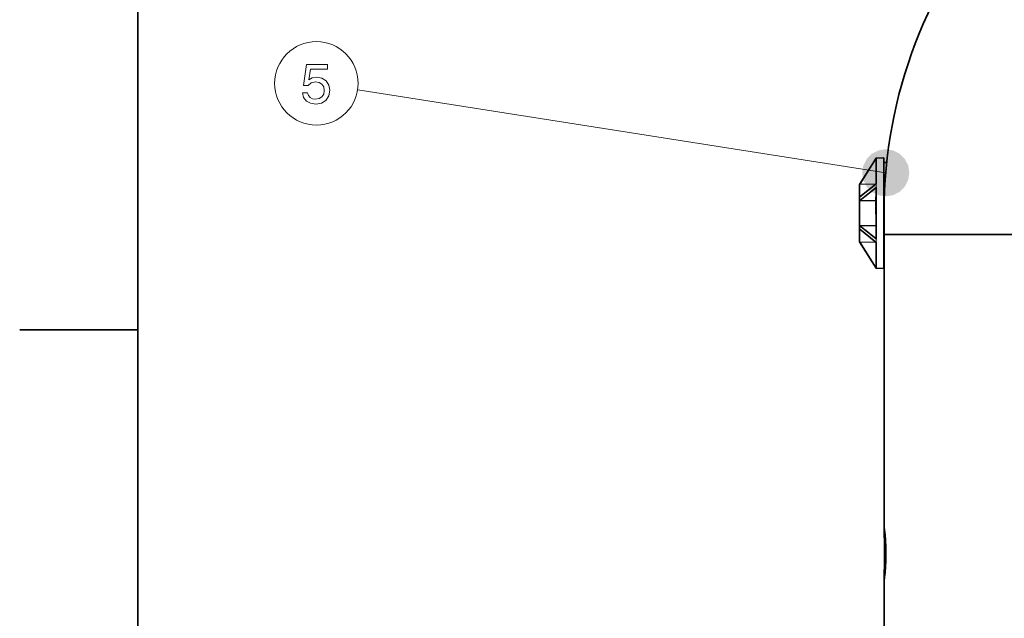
# Model space of a CAD drawing. Extents: x 0 to 420, y 0 to 297.
# Tile 3 of 14: x 2 to 65, y 204 to 242. Entities that reach past the tile are written whole.
import ezdxf

# ---------------------------------------------------------------- set-up
doc = ezdxf.new("R2010")
doc.units = 0

msp = doc.modelspace()

# ---------------------------------------------------------------- linework, layer by layer
at = {"color": 7, "lineweight": 35}
for p, q in [((10, 287), (10, 10)), ((57.452454, 230.193146), (57.452454, 209.910614)), ((57.452454, 228.762131), (102.416588, 228.762131))]:
    msp.add_line(p, q, dxfattribs=at)
at = {"color": 7, "lineweight": 13}
msp.add_line((57.555679, 232.679688), (23.985332, 237.955627), dxfattribs=at)
at = {"color": 7, "lineweight": 35, "ltscale": 0.049205}
for p, q in [((55.893452, 231.940063), (56.935966, 233.609497)), ((56.935966, 226.619095), (55.893452, 228.288513))]:
    msp.add_line(p, q, dxfattribs=at)
at = {"color": 7, "lineweight": 13, "ltscale": 0.046934}
for p, q in [((56.919762, 233.545776), (55.925362, 231.9534)), ((55.925362, 228.275177), (56.919762, 226.6828))]:
    msp.add_line(p, q, dxfattribs=at)
at = {"color": 7, "lineweight": 13, "ltscale": 0.001611}
for p, q in [((56.919762, 233.545776), (56.93605, 233.608124)), ((56.93605, 226.620453), (56.919762, 226.6828))]:
    msp.add_line(p, q, dxfattribs=at)
at = {"color": 7, "lineweight": 13, "ltscale": 0.0005}
for p, q in [((56.939766, 233.545776), (56.919762, 233.545776)), ((56.939766, 232.642822), (56.919762, 232.642822)), ((56.919762, 227.585754), (56.939766, 227.585754)), ((56.919762, 226.6828), (56.939766, 226.6828))]:
    msp.add_line(p, q, dxfattribs=at)
at = {"color": 7, "lineweight": 13, "ltscale": 0.022574}
for p, q in [((56.919762, 232.642822), (56.919762, 233.545776)), ((56.919762, 226.6828), (56.919762, 227.585754))]:
    msp.add_line(p, q, dxfattribs=at)
at = {"color": 7, "lineweight": 35, "ltscale": 3.8e-05}
for p, q in [((56.935966, 233.609497), (56.936779, 233.610779)), ((56.936779, 226.617798), (56.935966, 226.619095))]:
    msp.add_line(p, q, dxfattribs=at)
at = {"color": 7, "lineweight": 35, "ltscale": 1.2e-05}
for p, q in [((56.935966, 233.609497), (56.936363, 233.609222)), ((56.937031, 233.611206), (56.936779, 233.610779)), ((56.936363, 226.619339), (56.935966, 226.619095)), ((56.937031, 226.617386), (56.936779, 226.617798))]:
    msp.add_line(p, q, dxfattribs=at)
at = {"color": 7, "lineweight": 13, "ltscale": 2.9e-05}
for p, q in [((56.93605, 233.608124), (56.936363, 233.609222)), ((56.936363, 226.619339), (56.93605, 226.620453))]:
    msp.add_line(p, q, dxfattribs=at)
at = {"color": 7, "lineweight": 13, "ltscale": 1.5e-05}
for p, q in [((56.936417, 233.608582), (56.93605, 233.608124)), ((55.893452, 231.940063), (55.893127, 231.939545)), ((56.936417, 231.966095), (56.93605, 231.965637)), ((55.893127, 228.289032), (55.893452, 228.288513)), ((56.936417, 228.262482), (56.93605, 228.262939)), ((56.93605, 226.620453), (56.936417, 226.619995))]:
    msp.add_line(p, q, dxfattribs=at)
at = {"color": 7, "lineweight": 13, "ltscale": 1.6e-05}
for p, q in [((56.936417, 233.608582), (56.936363, 233.609222)), ((56.936363, 231.965088), (56.93605, 231.965637)), ((56.93605, 228.262939), (56.936363, 228.263489)), ((56.936363, 226.619339), (56.936417, 226.619995))]:
    msp.add_line(p, q, dxfattribs=at)
at = {"color": 7, "lineweight": 35, "ltscale": 0.04043}
msp.add_line((56.939766, 233.597931), (56.939766, 231.980743), dxfattribs=at)
at = {"color": 7, "lineweight": 13, "ltscale": 3.9e-05}
for p, q in [((56.953392, 233.620178), (56.952583, 233.618866)), ((56.952583, 226.609711), (56.953392, 226.608398))]:
    msp.add_line(p, q, dxfattribs=at)
at = {"color": 7, "lineweight": 13, "ltscale": 4e-06}
for p, q in [((56.952583, 233.618866), (56.952724, 233.618866)), ((56.952724, 226.609711), (56.952583, 226.609711))]:
    msp.add_line(p, q, dxfattribs=at)
at = {"color": 7, "lineweight": 13, "ltscale": 1.8e-05}
for p, q in [((56.953773, 233.620804), (56.953392, 233.620178)), ((56.953392, 226.608398), (56.953773, 226.607788))]:
    msp.add_line(p, q, dxfattribs=at)
at = {"color": 7, "lineweight": 35, "ltscale": 0.011643}
for p, q in [((56.953773, 233.620804), (57.419415, 233.628937)), ((56.953773, 226.607788), (57.419415, 226.59964))]:
    msp.add_line(p, q, dxfattribs=at)
at = {"color": 7, "lineweight": 13, "ltscale": 0.040662}
for p, q in [((56.959412, 231.991455), (56.959412, 233.61792)), ((56.959412, 226.610657), (56.959412, 228.237122))]:
    msp.add_line(p, q, dxfattribs=at)
at = {"color": 7, "lineweight": 13, "ltscale": 0.175732}
msp.add_line((57.419415, 233.628937), (57.419415, 226.59964), dxfattribs=at)
at = {"color": 7, "lineweight": 35, "ltscale": 0.174733}
msp.add_line((57.439766, 226.619644), (57.439766, 233.608948), dxfattribs=at)
at = {"color": 7, "lineweight": 35, "ltscale": 0.004341}
msp.add_line((57.439762, 233.339294), (57.613419, 233.339294), dxfattribs=at)
at = {"color": 7, "lineweight": 13, "ltscale": 0.000293}
for p, q in [((56.939766, 232.622772), (56.93148, 232.614502)), ((56.939766, 232.606201), (56.93148, 232.614502)), ((56.93148, 227.61409), (56.939766, 227.622391)), ((56.93148, 227.61409), (56.939766, 227.605804))]:
    msp.add_line(p, q, dxfattribs=at)
at = {"color": 7, "lineweight": 35, "ltscale": 2.9e-05}
msp.add_line((55.889763, 231.928467), (55.889763, 231.929642), dxfattribs=at)
at = {"color": 7, "lineweight": 35, "ltscale": 1.9e-05}
msp.add_line((55.889763, 231.927704), (55.889763, 231.928467), dxfattribs=at)
at = {"color": 7, "lineweight": 35, "ltscale": 3.1e-05}
msp.add_line((55.889763, 231.926483), (55.889763, 231.927704), dxfattribs=at)
at = {"color": 7, "lineweight": 35, "ltscale": 0.000326}
for p, q in [((55.889763, 231.913452), (55.889763, 231.926483)), ((55.889763, 228.302094), (55.889763, 228.315125))]:
    msp.add_line(p, q, dxfattribs=at)
at = {"color": 7, "lineweight": 35, "ltscale": 0.019258}
for p, q in [((55.889763, 231.913452), (55.889763, 231.143127)), ((55.889763, 229.085449), (55.889763, 228.315125))]:
    msp.add_line(p, q, dxfattribs=at)
at = {"color": 7, "lineweight": 13, "ltscale": 0.000108}
for p, q in [((55.895103, 231.94339), (55.893127, 231.939545)), ((55.893127, 228.289032), (55.895103, 228.285187))]:
    msp.add_line(p, q, dxfattribs=at)
at = {"color": 7, "lineweight": 13, "ltscale": 0.033388}
for p, q in [((56.935966, 231.961487), (55.893452, 231.12677)), ((55.893452, 230.927582), (56.935966, 231.762299)), ((56.935966, 228.466278), (55.893452, 229.300995)), ((55.893452, 229.101807), (56.935966, 228.267105))]:
    msp.add_line(p, q, dxfattribs=at)
at = {"color": 7, "lineweight": 35, "ltscale": 2.6e-05}
for p, q in [((55.896797, 231.945465), (55.897362, 231.94632)), ((55.889763, 228.299088), (55.889763, 228.300125)), ((55.896797, 228.283112), (55.897369, 228.282257))]:
    msp.add_line(p, q, dxfattribs=at)
at = {"color": 7, "lineweight": 35, "ltscale": 0.032949}
for p, q in [((56.932205, 231.96521), (55.903389, 231.141449)), ((55.903389, 229.087112), (56.93222, 228.263367))]:
    msp.add_line(p, q, dxfattribs=at)
at = {"color": 7, "lineweight": 13, "ltscale": 0.000407}
for p, q in [((55.925709, 231.933472), (55.909416, 231.93338)), ((55.909416, 228.295197), (55.925709, 228.295105))]:
    msp.add_line(p, q, dxfattribs=at)
at = {"color": 7, "lineweight": 13, "ltscale": 0.019472}
for p, q in [((55.909416, 231.15451), (55.909416, 231.93338)), ((55.909416, 228.295197), (55.909416, 229.074066))]:
    msp.add_line(p, q, dxfattribs=at)
at = {"color": 7, "lineweight": 13, "ltscale": 0.025153}
for p, q in [((55.925362, 231.9534), (56.931335, 231.971008)), ((56.931335, 228.257568), (55.925362, 228.275177))]:
    msp.add_line(p, q, dxfattribs=at)
at = {"color": 7, "lineweight": 13, "ltscale": 0.000498}
for p, q in [((55.925362, 231.9534), (55.925709, 231.933472)), ((55.925709, 228.295105), (55.925362, 228.275177))]:
    msp.add_line(p, q, dxfattribs=at)
at = {"color": 7, "lineweight": 13, "ltscale": 0.031847}
for p, q in [((56.919762, 231.713135), (55.925362, 230.916931)), ((55.925362, 229.311646), (56.919762, 228.515457))]:
    msp.add_line(p, q, dxfattribs=at)
at = {"color": 7, "lineweight": 13, "ltscale": 0.024716}
for p, q in [((56.914185, 231.950775), (55.925709, 231.933472)), ((55.925709, 228.295105), (56.914181, 228.277802))]:
    msp.add_line(p, q, dxfattribs=at)
at = {"color": 7, "lineweight": 13, "ltscale": 0.011287}
for p, q in [((56.919762, 231.261658), (56.919762, 231.713135)), ((56.919762, 228.515457), (56.919762, 228.966934))]:
    msp.add_line(p, q, dxfattribs=at)
at = {"color": 7, "lineweight": 13, "ltscale": 0.000298}
msp.add_line((56.931335, 231.971008), (56.939743, 231.979446), dxfattribs=at)
at = {"color": 7, "lineweight": 13, "ltscale": 0.000161}
for p, q in [((56.931335, 231.971008), (56.93145, 231.964569)), ((56.93145, 228.264008), (56.931335, 228.257568))]:
    msp.add_line(p, q, dxfattribs=at)
at = {"color": 7, "lineweight": 13, "ltscale": 0.000122}
for p, q in [((56.931335, 231.971008), (56.934799, 231.96756)), ((56.934799, 228.261017), (56.931335, 228.257568))]:
    msp.add_line(p, q, dxfattribs=at)
at = {"color": 7, "lineweight": 13, "ltscale": 0.001056}
for p, q in [((56.936779, 231.91925), (56.935966, 231.961487)), ((56.935966, 228.267105), (56.936779, 228.309341))]:
    msp.add_line(p, q, dxfattribs=at)
at = {"color": 7, "lineweight": 13, "ltscale": 0.001088}
for p, q in [((56.935966, 231.762299), (56.936779, 231.805817)), ((56.936779, 228.42276), (56.935966, 228.466278))]:
    msp.add_line(p, q, dxfattribs=at)
at = {"color": 7, "lineweight": 13, "ltscale": 9e-06}
for p, q in [((56.935986, 231.756424), (56.93605, 231.756775)), ((56.936417, 231.75679), (56.93605, 231.756775)), ((55.893452, 230.927582), (55.893127, 230.927429)), ((55.893452, 229.300995), (55.893127, 229.301163)), ((56.936417, 228.471802), (56.93605, 228.471802))]:
    msp.add_line(p, q, dxfattribs=at)
at = {"color": 7, "lineweight": 13, "ltscale": 4.2e-05}
for p, q in [((56.93605, 231.756775), (56.936363, 231.758438)), ((56.936363, 228.470123), (56.936417, 228.471802))]:
    msp.add_line(p, q, dxfattribs=at)
at = {"color": 7, "lineweight": 13, "ltscale": 2.5e-05}
for p, q in [((56.936363, 231.965088), (56.936417, 231.966095)), ((56.936417, 228.262482), (56.936363, 228.263489))]:
    msp.add_line(p, q, dxfattribs=at)
at = {"color": 7, "lineweight": 13, "ltscale": 4.1e-05}
msp.add_line((56.936417, 231.75679), (56.936363, 231.758438), dxfattribs=at)
at = {"color": 7, "lineweight": 13, "ltscale": 0.002836}
msp.add_line((56.936779, 231.805817), (56.936779, 231.91925), dxfattribs=at)
at = {"color": 7, "lineweight": 35, "ltscale": 0.080859}
msp.add_line((56.939766, 231.731476), (56.939766, 228.497101), dxfattribs=at)
at = {"color": 7, "lineweight": 13, "ltscale": 1.2e-05}
for p, q in [((56.952724, 231.967194), (56.952583, 231.966751)), ((56.952583, 231.766418), (56.952724, 231.765961)), ((55.893452, 231.12677), (55.893127, 231.126434)), ((55.893452, 229.101807), (55.893127, 229.102142)), ((56.952724, 228.462616), (56.952583, 228.462158)), ((56.952583, 228.261841), (56.952724, 228.261383))]:
    msp.add_line(p, q, dxfattribs=at)
at = {"color": 7, "lineweight": 13, "ltscale": 0.001062}
for p, q in [((56.952583, 231.966751), (56.953392, 231.924271)), ((56.953392, 228.304321), (56.952583, 228.261841))]:
    msp.add_line(p, q, dxfattribs=at)
at = {"color": 7, "lineweight": 13, "ltscale": 0.001095}
for p, q in [((56.953392, 231.810211), (56.952583, 231.766418)), ((56.952583, 228.462158), (56.953392, 228.418365))]:
    msp.add_line(p, q, dxfattribs=at)
at = {"color": 7, "lineweight": 13, "ltscale": 0.081323}
msp.add_line((56.959412, 228.487823), (56.959412, 231.740753), dxfattribs=at)
at = {"color": 7, "lineweight": 35, "ltscale": 0.000476}
for p, q in [((55.889763, 231.124084), (55.889763, 231.143127)), ((55.889763, 229.085449), (55.889763, 229.104492))]:
    msp.add_line(p, q, dxfattribs=at)
at = {"color": 7, "lineweight": 35, "ltscale": 8.2e-05}
msp.add_line((55.889763, 231.120789), (55.889763, 231.124084), dxfattribs=at)
at = {"color": 7, "lineweight": 35, "ltscale": 0.004971}
for p, q in [((55.889763, 230.921951), (55.889763, 231.120789)), ((55.889763, 229.107788), (55.889763, 229.306641))]:
    msp.add_line(p, q, dxfattribs=at)
at = {"color": 7, "lineweight": 13, "ltscale": 0.000439}
msp.add_line((55.909416, 231.15451), (55.89959, 231.139969), dxfattribs=at)
at = {"color": 7, "lineweight": 13, "ltscale": 3e-05}
for p, q in [((55.903389, 231.141449), (55.902466, 231.140686)), ((55.902466, 229.087891), (55.903389, 229.087112))]:
    msp.add_line(p, q, dxfattribs=at)
at = {"color": 7, "lineweight": 35, "ltscale": 0.0005}
for p, q in [((56.919762, 231.155472), (56.939766, 231.155472)), ((56.919762, 230.971756), (56.939766, 230.971756)), ((56.919762, 230.963959), (56.939766, 230.963959)), ((56.919762, 230.922302), (56.939766, 230.922302)), ((56.919762, 230.872925), (56.939766, 230.872925)), ((56.919762, 230.846802), (56.939766, 230.846802)), ((56.919762, 230.816666), (56.939766, 230.816666)), ((56.919762, 230.716919), (56.939766, 230.716919)), ((56.919762, 230.596191), (56.939766, 230.596191)), ((56.919762, 230.593948), (56.939766, 230.593948)), ((56.919762, 230.587433), (56.939766, 230.587433)), ((56.919762, 230.535675), (56.939766, 230.535675)), ((56.919762, 230.513092), (56.939766, 230.513092)), ((56.919762, 230.316467), (56.939766, 230.316467)), ((56.919762, 230.315765), (56.939766, 230.315765)), ((56.919762, 230.314819), (56.939766, 230.314819)), ((56.919762, 230.288818), (56.939766, 230.288818)), ((56.919762, 230.246735), (56.939766, 230.246735)), ((56.919762, 230.06369), (56.939766, 230.06369))]:
    msp.add_line(p, q, dxfattribs=at)
at = {"color": 7, "lineweight": 35, "ltscale": 0.004593}
msp.add_line((56.919762, 231.155472), (56.919762, 230.971756), dxfattribs=at)
at = {"color": 7, "lineweight": 35, "ltscale": 0.000195}
msp.add_line((56.919762, 230.971756), (56.919762, 230.963959), dxfattribs=at)
at = {"color": 7, "lineweight": 13, "ltscale": 0.000232}
for p, q in [((56.939766, 231.243317), (56.93148, 231.247467)), ((56.93148, 228.98111), (56.939766, 228.98526))]:
    msp.add_line(p, q, dxfattribs=at)
at = {"color": 7, "lineweight": 35, "ltscale": 9.8e-05}
msp.add_line((55.889763, 230.91803), (55.889763, 230.921951), dxfattribs=at)
at = {"color": 7, "lineweight": 35, "ltscale": 3.4e-05}
msp.add_line((55.889763, 230.916687), (55.889763, 230.91803), dxfattribs=at)
at = {"color": 7, "lineweight": 35, "ltscale": 0.000802}
for p, q in [((55.889763, 230.884613), (55.889763, 230.916687)), ((55.889763, 229.31189), (55.889763, 229.343964))]:
    msp.add_line(p, q, dxfattribs=at)
at = {"color": 7, "lineweight": 35, "ltscale": 0.038516}
msp.add_line((55.889763, 230.884613), (55.889763, 229.343964), dxfattribs=at)
at = {"color": 7, "lineweight": 13, "ltscale": 0.000198}
msp.add_line((55.895645, 230.923431), (55.902466, 230.919373), dxfattribs=at)
at = {"color": 7, "lineweight": 13, "ltscale": 0.038943}
msp.add_line((55.909416, 229.335419), (55.909416, 230.893158), dxfattribs=at)
at = {"color": 7, "lineweight": 13, "ltscale": 0.02515}
for p, q in [((55.925362, 230.916931), (56.931335, 230.925735)), ((56.931335, 229.302826), (55.925362, 229.311646)), ((55.925709, 229.337479), (56.931686, 229.32869))]:
    msp.add_line(p, q, dxfattribs=at)
at = {"color": 7, "lineweight": 13, "ltscale": 0.000646}
for p, q in [((55.925362, 230.916931), (55.925709, 230.891113)), ((55.925362, 229.311646), (55.925709, 229.337479))]:
    msp.add_line(p, q, dxfattribs=at)
at = {"color": 7, "lineweight": 13, "ltscale": 0.024852}
msp.add_line((56.919762, 230.899796), (55.925709, 230.891113), dxfattribs=at)
at = {"color": 7, "lineweight": 35, "ltscale": 0.001234}
msp.add_line((56.919762, 230.922302), (56.919762, 230.872925), dxfattribs=at)
at = {"color": 7, "lineweight": 35, "ltscale": 0.000653}
msp.add_line((56.919762, 230.872925), (56.919762, 230.846802), dxfattribs=at)
at = {"color": 7, "lineweight": 35, "ltscale": 0.002494}
msp.add_line((56.919762, 230.816666), (56.919762, 230.716919), dxfattribs=at)
at = {"color": 7, "lineweight": 35, "ltscale": 0.003018}
msp.add_line((56.919762, 230.716919), (56.919762, 230.596191), dxfattribs=at)
at = {"color": 7, "lineweight": 35, "ltscale": 5.6e-05}
msp.add_line((56.919762, 230.596191), (56.919762, 230.593948), dxfattribs=at)
at = {"color": 7, "lineweight": 35, "ltscale": 0.000163}
msp.add_line((56.919762, 230.593948), (56.919762, 230.587433), dxfattribs=at)
at = {"color": 7, "lineweight": 35, "ltscale": 0.000565}
msp.add_line((56.919762, 230.535675), (56.919762, 230.513092), dxfattribs=at)
at = {"color": 7, "lineweight": 35, "ltscale": 0.002748}
msp.add_line((56.919762, 230.513092), (56.919762, 230.403152), dxfattribs=at)
at = {"color": 7, "lineweight": 35, "ltscale": 0.002167}
msp.add_line((56.919762, 230.403152), (56.919762, 230.316467), dxfattribs=at)
at = {"color": 7, "lineweight": 13, "ltscale": 0.000238}
for p, q in [((56.931335, 230.925735), (56.939842, 230.930008)), ((56.939842, 229.298584), (56.931335, 229.302826))]:
    msp.add_line(p, q, dxfattribs=at)
at = {"color": 7, "lineweight": 13, "ltscale": 8.5e-05}
msp.add_line((56.931335, 230.925735), (56.931431, 230.922333), dxfattribs=at)
at = {"color": 7, "lineweight": 13, "ltscale": 0.000753}
msp.add_line((56.931686, 230.846802), (56.931686, 230.816666), dxfattribs=at)
at = {"color": 7, "lineweight": 13, "ltscale": 0.001294}
msp.add_line((56.931686, 230.587433), (56.931686, 230.535675), dxfattribs=at)
at = {"color": 7, "lineweight": 35, "ltscale": 1.8e-05}
for p, q in [((56.919762, 230.316467), (56.919762, 230.315765)), ((55.896797, 228.283112), (55.897213, 228.282501))]:
    msp.add_line(p, q, dxfattribs=at)
at = {"color": 7, "lineweight": 35, "ltscale": 2.4e-05}
msp.add_line((56.919762, 230.315765), (56.919762, 230.314819), dxfattribs=at)
at = {"color": 7, "lineweight": 35, "ltscale": 0.001052}
msp.add_line((56.919762, 230.288818), (56.919762, 230.246735), dxfattribs=at)
at = {"color": 7, "lineweight": 35, "ltscale": 0.004576}
msp.add_line((56.919762, 230.246735), (56.919762, 230.06369), dxfattribs=at)
at = {"color": 7, "lineweight": 13, "ltscale": 0.000671}
msp.add_line((56.931686, 230.315765), (56.931686, 230.28891), dxfattribs=at)
at = {"color": 7, "lineweight": 13, "ltscale": 0.018373}
msp.add_line((56.931686, 230.063599), (56.931686, 229.32869), dxfattribs=at)
at = {"color": 7, "lineweight": 35, "ltscale": 0.000131}
msp.add_line((55.889763, 229.306641), (55.889763, 229.31189), dxfattribs=at)
at = {"color": 7, "lineweight": 35, "ltscale": 6.6e-05}
msp.add_line((55.889763, 229.105133), (55.889763, 229.107788), dxfattribs=at)
at = {"color": 7, "lineweight": 35, "ltscale": 1.6e-05}
msp.add_line((55.889763, 229.104492), (55.889763, 229.105133), dxfattribs=at)
at = {"color": 7, "lineweight": 13, "ltscale": 0.000199}
msp.add_line((55.902466, 229.309204), (55.89563, 229.305145), dxfattribs=at)
at = {"color": 7, "lineweight": 35, "ltscale": 0.000439}
msp.add_line((55.89959, 229.088623), (55.909416, 229.074066), dxfattribs=at)
at = {"color": 7, "lineweight": 13, "ltscale": 0.000433}
msp.add_line((56.931335, 229.302826), (56.931641, 229.32016), dxfattribs=at)
at = {"color": 7, "lineweight": 13, "ltscale": 0.000213}
msp.add_line((56.931641, 229.32016), (56.931686, 229.32869), dxfattribs=at)
at = {"color": 7, "lineweight": 13, "ltscale": 4.3e-05}
msp.add_line((56.936363, 228.470123), (56.93605, 228.471802), dxfattribs=at)
at = {"color": 7, "lineweight": 35, "ltscale": 4.9e-05}
msp.add_line((55.889763, 228.300125), (55.889763, 228.302094), dxfattribs=at)
at = {"color": 7, "lineweight": 13, "ltscale": 0.000297}
msp.add_line((56.939713, 228.249161), (56.931335, 228.257568), dxfattribs=at)
at = {"color": 7, "lineweight": 13, "ltscale": 0.002835}
msp.add_line((56.936779, 228.309341), (56.936779, 228.42276), dxfattribs=at)
at = {"color": 7, "lineweight": 35, "ltscale": 5.7e-05}
msp.add_line((56.939766, 228.247833), (56.939629, 228.250092), dxfattribs=at)
at = {"color": 7, "lineweight": 35, "ltscale": 0.040429}
msp.add_line((56.939766, 228.247818), (56.939766, 226.630646), dxfattribs=at)
at = {"color": 7, "lineweight": 35, "ltscale": 0.1875}
msp.add_line((10, 222.699997), (2.5, 222.699997), dxfattribs=at)
at = {"color": 7, "lineweight": 35, "ltscale": 0.136448}
msp.add_line((57.452454, 206.998062), (57.452454, 201.540146), dxfattribs=at)
at = {"color": 7, "lineweight": 13}
msp.add_lwpolyline([(20.469402, 237.769821), (20.548653, 237.474426), (20.725166, 237.243881), (20.984533, 237.099792), (21.315945, 237.045746), (21.679777, 237.110596), (21.964359, 237.287109), (22.144474, 237.568085), (22.212919, 237.928314), (22.15168, 238.263336), (21.978769, 238.526306), (21.708595, 238.695602), (21.359173, 238.756851), (21.088999, 238.713623), (20.880066, 238.594742), (20.98093, 239.268372), (22.076031, 239.268372), (22.076031, 239.563766), (20.739576, 239.563766), (20.541449, 238.238113), (20.829634, 238.238113), (21.038567, 238.407425), (21.305138, 238.468658), (21.535685, 238.429031), (21.712198, 238.313766), (21.82387, 238.137253), (21.863495, 237.910309), (21.82387, 237.683365), (21.708595, 237.506851), (21.532084, 237.395172), (21.305138, 237.355545), (21.114216, 237.380768), (20.96652, 237.463623), (20.858452, 237.593307), (20.804417, 237.769821)], close=True, dxfattribs=at)
at = {"color": 7, "lineweight": 35}
for points in [[(56.939766, 233.597931), (56.939293, 233.600586), (56.937187, 233.605865), (56.936417, 233.608582)], [(55.893127, 231.939545), (55.893177, 231.939453), (55.893539, 231.939575), (55.894867, 231.940002)], [(55.89959, 231.940201), (55.90799, 231.934158), (55.909416, 231.93338)], [(56.936363, 231.965088), (56.936066, 231.963318), (56.935966, 231.961487)], [(56.935966, 231.762299), (56.936066, 231.760391), (56.936363, 231.758438)], [(56.936417, 231.966095), (56.9394, 231.97702), (56.939766, 231.980743)], [(56.939766, 231.731476), (56.93718, 231.750641), (56.936417, 231.75679)], [(55.89959, 231.139969), (55.895111, 231.133789), (55.893391, 231.129288), (55.893127, 231.126434)], [(55.89959, 230.91452), (55.891331, 230.91571), (55.890205, 230.916168), (55.889893, 230.916397), (55.889763, 230.916687)], [(55.893127, 230.927429), (55.8936, 230.923798), (55.896072, 230.918839)], [(55.89959, 229.314056), (55.892124, 229.31308), (55.890144, 229.312378), (55.889881, 229.312164), (55.889805, 229.312073), (55.889763, 229.31189)], [(55.89959, 229.314056), (55.895103, 229.308044), (55.893387, 229.304047), (55.893127, 229.301163)], [(56.936363, 228.470123), (56.936066, 228.468201), (56.935966, 228.466278)], [(56.936417, 228.471802), (56.939392, 228.491028), (56.939766, 228.497101)], [(56.935966, 228.267105), (56.936066, 228.265259), (56.936363, 228.263489)], [(56.939629, 228.250092), (56.936546, 228.261536), (56.936417, 228.262482)], [(56.936417, 226.619995), (56.937622, 226.62381), (56.939404, 226.628357), (56.939766, 226.630646)], [(57.462154, 210.054337), (57.461418, 210.054138), (57.460938, 210.053772), (57.460026, 210.05249), (57.458755, 210.049194), (57.454208, 210.008652), (57.452454, 209.910614)], [(57.452454, 209.910614), (57.454792, 209.714706), (57.46563, 209.170532), (57.472065, 208.454346)], [(57.566315, 208.454346), (57.56041, 208.885406), (57.543541, 209.294098), (57.518517, 209.650909), (57.501892, 209.822189), (57.485645, 209.952759), (57.471455, 210.03244), (57.466965, 210.047546), (57.464928, 210.05188), (57.463654, 210.053589), (57.463043, 210.054062), (57.462154, 210.054337)], [(57.452454, 206.998062), (57.454792, 207.19397), (57.46563, 207.738129), (57.472065, 208.454346)], [(57.566315, 208.454346), (57.56041, 208.023254), (57.543541, 207.614594), (57.518517, 207.257782), (57.501892, 207.086487), (57.485645, 206.955933), (57.471455, 206.876236), (57.466965, 206.86113), (57.464928, 206.856781), (57.463654, 206.855103), (57.463043, 206.854614), (57.462154, 206.85434)], [(57.462154, 206.85434), (57.461418, 206.854553), (57.460938, 206.854904), (57.460026, 206.856186), (57.458755, 206.859467), (57.454208, 206.900024), (57.452454, 206.998062)]]:
    msp.add_lwpolyline(points, dxfattribs=at)
at = {"color": 7, "lineweight": 13}
for points in [[(56.959412, 233.61792), (56.951866, 233.616302), (56.945496, 233.611938), (56.941254, 233.605499), (56.939766, 233.597931)], [(55.909416, 231.93338), (55.901871, 231.931763), (55.8955, 231.927429), (55.889763, 231.913452)], [(55.893452, 231.940063), (55.893379, 231.939941), (55.893524, 231.940002), (55.896729, 231.94278), (55.902466, 231.94577)], [(56.939766, 231.695801), (56.939377, 231.699173), (56.93824, 231.702423), (56.936394, 231.705414), (56.930878, 231.710205), (56.919762, 231.713135)], [(56.93605, 231.965637), (56.935623, 231.966125), (56.935089, 231.96637), (56.934238, 231.966339), (56.932205, 231.96521)], [(56.952583, 231.966751), (56.943291, 231.967285), (56.939407, 231.966507), (56.936363, 231.965088)], [(56.952724, 231.967194), (56.943283, 231.968155), (56.939392, 231.967484), (56.936417, 231.966095)], [(56.959412, 231.991455), (56.951866, 231.990601), (56.945496, 231.988251), (56.939766, 231.980743)], [(56.959412, 231.740753), (56.951866, 231.73999), (56.945496, 231.737976), (56.943062, 231.736572), (56.941254, 231.734985), (56.939766, 231.731476)], [(56.959412, 231.991455), (56.953712, 231.96962), (56.952724, 231.967194)], [(56.952724, 231.765961), (56.958202, 231.750916), (56.959412, 231.740753)], [(55.909416, 231.15451), (55.901871, 231.153595), (55.8955, 231.151123), (55.893063, 231.149384), (55.891251, 231.14743), (55.889763, 231.143127)], [(55.902466, 231.140686), (55.894814, 231.131378), (55.893452, 231.12677)], [(55.893452, 231.12677), (55.89727, 231.050232), (55.896164, 230.969559), (55.893452, 230.927582)], [(56.939766, 231.244324), (56.939377, 231.247711), (56.93824, 231.250946), (56.936394, 231.253937), (56.930878, 231.258728), (56.919762, 231.261658)], [(56.93148, 231.247467), (56.921738, 231.255447), (56.919762, 231.261658)], [(55.909416, 230.893158), (55.901871, 230.892456), (55.8955, 230.890594), (55.889763, 230.884613)], [(55.902466, 230.919373), (55.908096, 230.917084), (55.925362, 230.916931)], [(55.889763, 229.343964), (55.889858, 229.34314), (55.890606, 229.341507), (55.892075, 229.339981), (55.896927, 229.337418), (55.909416, 229.335419)], [(55.893452, 229.300995), (55.89727, 229.218338), (55.896164, 229.139435), (55.893452, 229.101807)], [(55.893452, 229.101807), (55.895378, 229.096222), (55.902466, 229.087891)], [(55.925362, 229.311646), (55.911087, 229.312103), (55.902466, 229.309204)], [(56.939781, 229.327881), (56.935829, 229.328461), (56.931686, 229.32869)], [(55.889763, 229.085449), (55.890137, 229.083252), (55.891251, 229.081146), (55.893063, 229.079193), (55.898472, 229.07605), (55.909416, 229.074066)], [(56.939766, 228.984253), (56.936073, 228.974243), (56.925667, 228.967712), (56.919762, 228.966934)], [(56.919762, 228.966934), (56.920265, 228.970062), (56.924126, 228.976013), (56.93148, 228.98111)], [(56.919762, 228.515457), (56.927418, 228.516785), (56.933907, 228.520538), (56.936394, 228.523163), (56.93824, 228.526154), (56.939766, 228.532776)], [(56.939766, 228.497101), (56.939857, 228.496216), (56.940605, 228.494446), (56.942074, 228.492767), (56.946922, 228.48999), (56.959412, 228.487823)], [(56.959412, 228.487823), (56.953709, 228.465118), (56.952724, 228.462616)], [(55.889763, 228.315125), (55.891251, 228.307571), (55.8955, 228.301147), (55.901871, 228.296814), (55.909416, 228.295197)], [(55.902466, 228.282806), (55.895699, 228.286621), (55.893509, 228.288605), (55.89341, 228.288696), (55.893452, 228.288513)], [(55.909416, 228.295197), (55.907684, 228.294189), (55.89959, 228.288361)], [(56.93222, 228.263367), (56.93425, 228.262222), (56.935089, 228.262207), (56.935623, 228.262451), (56.93605, 228.262939)], [(56.936363, 228.263489), (56.939407, 228.262085), (56.947777, 228.26123), (56.952583, 228.261841)], [(56.936417, 228.262482), (56.939392, 228.261108), (56.943283, 228.260437), (56.952724, 228.261383)], [(56.939766, 228.247818), (56.94014, 228.245758), (56.941254, 228.243774), (56.943062, 228.241943), (56.948471, 228.238983), (56.959412, 228.237122)], [(56.952724, 228.261383), (56.958202, 228.246857), (56.959412, 228.237122)], [(56.939766, 226.630646), (56.941254, 226.623077), (56.945496, 226.616638), (56.951866, 226.612274), (56.959412, 226.610657)], [(56.959412, 226.610657), (56.959358, 226.610565), (56.959244, 226.610504), (56.958847, 226.610367), (56.952724, 226.609711)]]:
    msp.add_lwpolyline(points, dxfattribs=at)
msp.add_circle((21.362774, 238.367798), 2.654749, dxfattribs=at)
at = {"color": 7, "lineweight": 35}
for centre, radius, start, end in [((87.452454, 230.193146), 30.000003, 138.189685, 179.999995), ((56.954124, 233.6008), 0.020003, 91.017878, 148.727492), ((57.419762, 233.608948), 0.02, 0, 90.000003), ((55.905624, 231.925308), 0.015995, 112.047812, 175.732216), ((55.909809, 231.929749), 0.020045, 137.113766, 180.44908), ((55.898014, 231.917755), 0.022469, 85.986891, 98.052755), ((56.919834, 231.980804), 0.019928, 308.396705, 0.237502), ((55.907928, 231.123749), 0.018199, 117.224146, 178.919729), ((56.931297, 231.244568), 0.008462, 358.332132, 35.287892), ((55.910431, 230.926895), 0.016452, 209.281918, 228.747533), ((55.832932, 230.870728), 0.079715, 16.345891, 33.310614), ((55.907928, 229.104828), 0.018199, 181.080271, 242.775854), ((55.910843, 229.103058), 0.017814, 182.935228, 214.327515), ((55.910267, 229.100769), 0.016188, 208.793054, 228.708178), ((56.931297, 228.984009), 0.008462, 324.712111, 1.667859), ((55.905624, 228.303284), 0.015995, 184.267798, 247.952181), ((55.909813, 228.298828), 0.02005, 179.342791, 222.881835), ((55.897686, 228.301956), 0.013625, 250.524724, 277.979243), ((56.919853, 228.247772), 0.019908, 6.668992, 51.5786), ((56.954124, 226.627777), 0.020003, 211.272508, 268.982108), ((57.419762, 226.619644), 0.02, 269.999997, 360)]:
    msp.add_arc(centre, radius, start, end, dxfattribs=at)
at = {"color": 7, "lineweight": 13}
for centre, radius, start, end in [((56.952915, 233.598907), 0.019981, 90.948798, 148.007891), ((56.953217, 233.599396), 0.019505, 91.865812, 149.710889), ((56.953476, 233.59967), 0.019227, 92.240462, 152.405658), ((56.953888, 233.599945), 0.018871, 72.913793, 93.520152), ((56.960056, 232.642899), 0.040294, 180.09253, 224.825584), ((55.907562, 231.92749), 0.017809, 135.412421, 179.32883), ((55.90976, 231.928467), 0.019999, 146.291205, 179.999896), ((55.881279, 231.953156), 0.022437, 324.708942, 340.768602), ((55.821114, 232.227051), 0.29282, 286.130835, 290.853685), ((56.75906, 231.798599), 0.181977, 331.99118, 346.5903), ((56.951996, 231.938858), 0.027823, 88.789877, 125.307074), ((56.950737, 231.737061), 0.029342, 86.397549, 120.325093), ((56.958939, 231.732452), 0.034501, 100.600941, 130.974683), ((56.96096, 231.73175), 0.035142, 103.526202, 134.414639), ((47.422688, 231.862549), 9.514259, 359.658473, 0.341459), ((52.679287, 231.867325), 4.274487, 359.234319, 0.763302), ((55.897041, 231.120178), 0.00734, 121.990566, 175.06283), ((53.447601, 231.027405), 2.447583, 357.658485, 2.318571), ((55.900032, 231.144363), 0.004408, 264.254415, 303.563933), ((55.925922, 231.091431), 0.065223, 93.252443, 104.660935), ((56.936813, 231.237946), 0.010896, 79.892245, 119.224832), ((55.896774, 230.921295), 0.00708, 120.764138, 174.604401), ((55.894981, 230.898209), 0.020563, 87.015988, 104.758218), ((55.897274, 230.927063), 0.003889, 172.094061, 245.656384), ((55.870087, 230.935364), 0.036118, 324.769621, 333.710394), ((55.92495, 230.950882), 0.059788, 254.936159, 270.725036), ((56.922005, 230.907593), 0.020405, 46.252047, 62.792565), ((55.896774, 229.307281), 0.00708, 185.395599, 239.235849), ((55.897041, 229.108414), 0.00734, 184.936924, 238.00871), ((55.905331, 229.10556), 0.015599, 181.436329, 233.624357), ((53.445442, 229.201172), 2.449745, 357.683346, 2.339316), ((55.897381, 229.301483), 0.003994, 115.560203, 187.048258), ((55.83353, 229.357635), 0.079083, 326.583938, 343.683945), ((55.870087, 229.293213), 0.036118, 26.28961, 35.230368), ((55.900032, 229.084229), 0.004408, 56.436057, 95.745585), ((55.924988, 229.277435), 0.060044, 89.309989, 105.031077), ((56.919937, 229.323822), 0.023907, 298.509999, 325.95485), ((55.925873, 229.13681), 0.064866, 255.303042, 266.775957), ((56.758671, 228.42981), 0.182399, 13.432614, 27.998002), ((56.936813, 228.990631), 0.010896, 240.775155, 280.107858), ((56.950737, 228.491531), 0.029342, 239.674921, 273.602458), ((56.958923, 228.496094), 0.034457, 229.00193, 259.415971), ((56.96096, 228.496841), 0.035142, 225.585361, 256.473791), ((55.90976, 228.300125), 0.019999, 180.000104, 213.708809), ((55.881279, 228.275421), 0.022437, 19.23141, 35.291068), ((55.820923, 228.000977), 0.293412, 69.150454, 73.863783), ((56.951996, 228.289734), 0.027822, 234.692434, 271.21069), ((47.422806, 228.365982), 9.51414, 359.658856, 0.341871), ((52.679253, 228.361282), 4.274522, 359.236368, 0.765348), ((56.960052, 227.585693), 0.040294, 135.172995, 179.906035), ((56.952915, 226.629669), 0.019981, 211.992109, 269.051202), ((56.953217, 226.629181), 0.019505, 210.28892, 268.134427), ((56.953476, 226.628906), 0.019227, 207.594342, 267.759532)]:
    msp.add_arc(centre, radius, start, end, dxfattribs=at)
for points in [[(59.055679, 232.679688), (57.555679, 234.179688), (56.674, 233.893219), (57.092155, 234.106277)], [(59.055679, 232.679688), (58.437359, 233.893219), (57.555679, 234.179688), (58.019203, 234.106277)], [(59.055679, 232.679688), (56.674, 233.893219), (56.129093, 233.143219), (56.342155, 233.561371)], [(59.055679, 232.679688), (58.982265, 233.143219), (58.437359, 233.893219), (58.769203, 233.561371)], [(59.055679, 232.679688), (56.129093, 233.143219), (56.129093, 232.216171), (56.055679, 232.679688)], [(59.055679, 232.679688), (56.129093, 232.216171), (56.674, 231.466171), (56.342155, 231.798019)], [(59.055679, 232.679688), (56.674, 231.466171), (57.555679, 231.179688), (57.092155, 231.253113)], [(59.055679, 232.679688), (57.555679, 231.179688), (58.437359, 231.466171), (58.019203, 231.253113)], [(59.055679, 232.679688), (58.437359, 231.466171), (58.982265, 232.216171), (58.769203, 231.798019)], [(59.055679, 232.679688), (58.982265, 232.216171), (59.055679, 232.679688)]]:
    msp.add_solid(points, dxfattribs=at)

doc.saveas('drawing.dxf')
